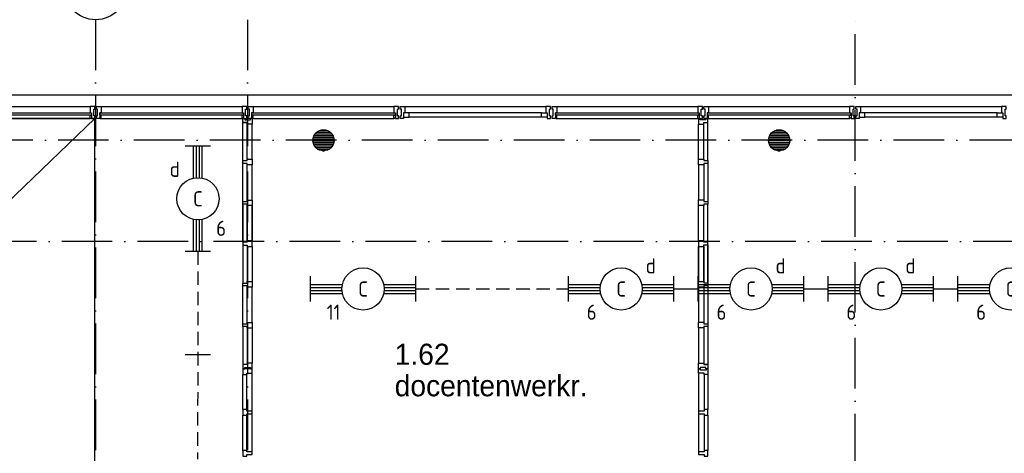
# Model space of a CAD drawing. Header units: millimetres. Extents: x -6587 to 112313, y 244 to 84344.
# Tile 51 of 55: x 65275 to 76943, y 71595 to 76734. Entities that reach past the tile are written whole.
import ezdxf
from ezdxf.enums import TextEntityAlignment as Align

# ---------------------------------------------------------------- set-up
doc = ezdxf.new("R2010")
doc.units = ezdxf.units.MM
doc.header["$LTSCALE"] = 100
doc.linetypes.add('DASHDOT', pattern=[9, 6, -1.5, 0, -1.5])
doc.linetypes.add('HIDDEN', pattern=[9.525, 6.35, -3.175])
doc.layers.get('0').update_dxf_attribs({"linetype": 'CONTINUOUS'})
for name, color, linetype in [('AL$1----_ALGEMEEN', 7, 'CONTINUOUS'), ('AL$7----_STRAMIEN', 1, 'DASHDOT'), ('AL21----_BUITENWAND', 4, 'CONTINUOUS'), ('AL28----_KONSTRUKTIE', 3, 'CONTINUOUS'), ('AL31----_BUITENKOZ', 7, 'CONTINUOUS'), ('AL32----_BINNENKOZ', 7, 'CONTINUOUS'), ('ALN-----_BLOCKNAAM', 2, 'CONTINUOUS'), ('ALXAA---_GEWBETON', 12, 'CONTINUOUS'), ('ALXOU---_GLAS', 7, 'CONTINUOUS'), ('BOUW', 8, 'CONTINUOUS'), ('EB63101-_ATTRIB', 2, 'CONTINUOUS'), ('EL63101-_LICHT-ARM', 3, 'CONTINUOUS'), ('LIJN035', 50, 'CONTINUOUS')]:
    doc.layers.add(name, color=color, linetype=linetype)
doc.styles.add('1_8', font='iso', dxfattribs={"width": 0.7, "height": 1.8})
doc.styles.add('BURO-025', font='BUROFONT.shx', dxfattribs={"height": 250})
doc.styles.add('NORATT', font='isocp.shx')
doc.styles.get("Standard").update_dxf_attribs({"font": 'iso.shx'})

# ---------------------------------------------------------------- blocks, each defined once
blk = doc.blocks.new('EJ3T20')
at = {"color": 0}
for p, q in [((-6.25, -1.5), (-6.25, 1.5)), ((-6.25, -1.5), (-6.25, 1.5)), ((6.25, -1.5), (6.25, 1.5)), ((6.25, -1.5), (6.25, 1.5)), ((-6.25, 0.52), (-2.44, 0.52)), ((-6.25, 0.52), (-2.44, 0.52)), ((-6.25, 0.17), (-2.49, 0.17)), ((-6.25, 0.17), (-2.49, 0.17)), ((2.44, 0.52), (6.25, 0.52)), ((2.44, 0.52), (6.25, 0.52)), ((2.49, 0.17), (6.25, 0.17)), ((2.49, 0.17), (6.25, 0.17)), ((-6.25, -0.17), (-2.49, -0.17)), ((-6.25, -0.17), (-2.49, -0.17)), ((-6.25, -0.52), (-2.44, -0.52)), ((-6.25, -0.52), (-2.44, -0.52)), ((2.44, -0.52), (6.25, -0.52)), ((2.44, -0.52), (6.25, -0.52)), ((2.49, -0.17), (6.25, -0.17)), ((2.49, -0.17), (6.25, -0.17))]:
    blk.add_line(p, q, dxfattribs=at)
blk.add_circle((0, 0), 2.5, dxfattribs=at)
blk.add_circle((0, 0), 2.5, dxfattribs=at)
at = {"style": 'NORATT', "flags": 9}
blk.add_attdef('GELIJK', text='', height=1.8, dxfattribs=at).set_placement((3.5, 5), align=Align.MIDDLE_CENTER)
at = {"color": 6}
for tag, style, flags, p in [('SCHAK', 'NORATT', 8, (3.5, 2.75)), ('SCHAK', '1_8', 8, (3.5, 2.75)), ('A_CODE', 'NORATT', 8, (0, 0)), ('A_CODE', '1_8', 8, (0, 0)), ('GROEP', 'NORATT', 8, (-3.5, -2.75)), ('GROEP', '1_8', 8, (-3.5, -2.75)), ('KAST', 'NORATT', 9, (3.5, -2.75)), ('KAST', '1_8', 9, (3.5, -2.75))]:
    blk.add_attdef(tag, text='', height=1.8, dxfattribs=dict(at, style=style, flags=flags)).set_placement(p, align=Align.MIDDLE)
blk = doc.blocks.new('1011')
at = {"layer": 'AL$7----_STRAMIEN', "color": 7, "linetype": 'Continuous'}
blk.add_circle((-750, 0), 750, dxfattribs=at)
at = {"layer": 'AL$7----_STRAMIEN', "color": 3, "linetype": 'Continuous'}
blk.add_attdef('STR-NAAM', text='', height=600, rotation=360, dxfattribs=at).set_placement((-750, 0), align=Align.MIDDLE)
at = {"layer": 'ALN-----_BLOCKNAAM', "linetype": 'Continuous'}
blk.add_text('1011', height=100, dxfattribs=at).set_placement((0, 0))

msp = doc.modelspace()

# ---------------------------------------------------------------- hatches: boundary and pattern name
at = {"layer": 'ALXAA---_GEWBETON'}
h = msp.add_hatch(dxfattribs=at)
h.set_pattern_fill('GEWPBET', color=8, scale=100, style=0)
h.set_pattern_definition([(0, (-76025.338, 41760.702), (0, 20), [])])
edge = h.paths.add_edge_path()
edge.add_arc((74274.8, 75305), 125, 0, 360)

# ---------------------------------------------------------------- linework, layer by layer
at = {"color": 8, "linetype": 'Continuous'}
for points in [[(67917.8, 72113.5), (67917.8, 72046.5), (67964.8, 72046.5), (67964.8, 72063.5), (68031.8, 72063.5), (68031.8, 72096.5), (67964.8, 72096.5), (67964.8, 72113.5)], [(73431.8, 72046.5), (73431.8, 72113.5), (73384.8, 72113.5), (73384.8, 72096.5), (73317.8, 72096.5), (73317.8, 72063.5), (73384.8, 72063.5), (73384.8, 72046.5)], [(67917.8, 71630), (67917.8, 71563), (67964.8, 71563), (67964.8, 71580), (68031.8, 71580), (68031.8, 71613), (67964.8, 71613), (67964.8, 71630)], [(73431.8, 71563), (73431.8, 71630), (73384.8, 71630), (73384.8, 71613), (73317.8, 71613), (73317.8, 71580), (73384.8, 71580), (73384.8, 71563)]]:
    msp.add_lwpolyline(points, close=True, dxfattribs=at)
at = {"layer": 'AL$1----_ALGEMEEN', "color": 8}
for p, q in [((57174.8, 66905), (66165.8, 75565)), ((66165.8, 75565), (57174.8, 75565)), ((66165.8, 66905), (66165.8, 75565))]:
    msp.add_line(p, q, dxfattribs=at)
at = {"layer": 'AL$7----_STRAMIEN', "color": 1}
for p, q in [((66174.8, 76734.4), (66174.8, 40552.4)), ((67974.8, 76734.4), (67974.8, 7566.2)), ((75174.8, 55260.6), (75174.8, 76734.4)), ((86131.3, 75305), (3582.8, 75305)), ((86174.9, 74105), (3582.8, 74105))]:
    msp.add_line(p, q, dxfattribs=at)
at = {"layer": 'AL21----_BUITENWAND', "color": 8}
msp.add_line((49434.8, 75845), (82914.8, 75845), dxfattribs=at)
at = {"layer": 'AL28----_KONSTRUKTIE', "color": 8}
for centre in [(68874.8, 75305), (74274.8, 75305)]:
    msp.add_circle(centre, 125, dxfattribs=at)
at = {"layer": 'AL31----_BUITENKOZ', "color": 8}
for p, q in [((64439.8, 75704), (66109.8, 75704)), ((66239.8, 75704), (67909.8, 75704)), ((68039.8, 75704), (69709.8, 75704)), ((69839.8, 75704), (71509.8, 75704)), ((71459.8, 75632), (69889.8, 75632)), ((71639.8, 75704), (73309.8, 75704)), ((73439.8, 75704), (75109.8, 75704)), ((64439.8, 75565), (66109.8, 75565)), ((66239.8, 75565), (67909.8, 75565)), ((68039.8, 75565), (69709.8, 75565)), ((71459.8, 75578), (69889.8, 75578)), ((71639.8, 75565), (73309.8, 75565)), ((73439.8, 75565), (75109.8, 75565))]:
    msp.add_line(p, q, dxfattribs=at)
at = {"layer": 'AL31----_BUITENKOZ', "color": 8, "linetype": 'Continuous'}
for p, q in [((66146.9, 75704), (66109.8, 75704)), ((66109.8, 75704), (66109.8, 75697)), ((66109.8, 75697), (66109.8, 75693)), ((66109.8, 75693), (66109.8, 75685)), ((66109.8, 75685), (66109.8, 75632)), ((66109.8, 75632), (66126.8, 75632)), ((66126.8, 75632), (66126.8, 75565)), ((66165.8, 75704), (66146.9, 75704)), ((66151.8, 75595), (66151.8, 75675)), ((66151.8, 75675), (66165.8, 75675)), ((66165.8, 75698), (66165.8, 75704)), ((66165.8, 75684), (66165.8, 75698)), ((66165.8, 75675), (66165.8, 75684)), ((66165.8, 75684), (66165.8, 75684)), ((66183.8, 75698), (66183.8, 75704)), ((66183.8, 75704), (66202.8, 75704)), ((66183.8, 75684.5), (66183.8, 75698)), ((66183.8, 75674.5), (66183.8, 75684.5)), ((66183.8, 75684.5), (66183.8, 75684.5)), ((66197.8, 75674.5), (66183.8, 75674.5)), ((66197.8, 75594.5), (66197.8, 75674.5)), ((66202.8, 75704), (66239.8, 75704)), ((66239.8, 75632), (66222.8, 75632)), ((66222.8, 75632), (66222.8, 75565)), ((66239.8, 75704), (66239.8, 75697)), ((66239.8, 75697), (66239.8, 75693)), ((66239.8, 75693), (66239.8, 75685)), ((66239.8, 75685), (66239.8, 75632)), ((67946.9, 75704), (67909.8, 75704)), ((67909.8, 75704), (67909.8, 75697)), ((67909.8, 75697), (67909.8, 75693)), ((67909.8, 75693), (67909.8, 75685)), ((67909.8, 75685), (67909.8, 75632)), ((67909.8, 75632), (67926.8, 75632)), ((67926.8, 75632), (67926.8, 75565)), ((67965.8, 75704), (67946.9, 75704)), ((67951.8, 75595), (67951.8, 75675)), ((67951.8, 75675), (67965.8, 75675)), ((67965.8, 75698), (67965.8, 75704)), ((67965.8, 75684), (67965.8, 75698)), ((67965.8, 75675), (67965.8, 75684)), ((67965.8, 75684), (67965.8, 75684)), ((67983.8, 75698), (67983.8, 75704)), ((67983.8, 75704), (68002.8, 75704)), ((67983.8, 75684.5), (67983.8, 75698)), ((67983.8, 75674.5), (67983.8, 75684.5)), ((67983.8, 75684.5), (67983.8, 75684.5)), ((67997.8, 75674.5), (67983.8, 75674.5)), ((67997.8, 75594.5), (67997.8, 75674.5)), ((68002.8, 75704), (68039.8, 75704)), ((68039.8, 75632), (68022.8, 75632)), ((68022.8, 75632), (68022.8, 75565)), ((68039.8, 75704), (68039.8, 75697)), ((68039.8, 75697), (68039.8, 75693)), ((68039.8, 75693), (68039.8, 75685)), ((68039.8, 75685), (68039.8, 75632)), ((69746.9, 75704), (69709.8, 75704)), ((69709.8, 75704), (69709.8, 75697)), ((69709.8, 75697), (69709.8, 75693)), ((69709.8, 75693), (69709.8, 75685)), ((69709.8, 75685), (69709.8, 75632)), ((69709.8, 75632), (69726.8, 75632)), ((69726.8, 75632), (69726.8, 75565)), ((69765.8, 75704), (69746.9, 75704)), ((69751.8, 75595), (69751.8, 75675)), ((69751.8, 75675), (69765.8, 75675)), ((69765.8, 75698), (69765.8, 75704)), ((69765.8, 75684), (69765.8, 75698)), ((69765.8, 75675), (69765.8, 75684)), ((69765.8, 75684), (69765.8, 75684)), ((69783.8, 75698), (69783.8, 75704)), ((69783.8, 75704), (69802.8, 75704)), ((69783.8, 75684.5), (69783.8, 75698)), ((69783.8, 75674.5), (69783.8, 75684.5)), ((69783.8, 75684.5), (69783.8, 75684.5)), ((69797.8, 75674.5), (69783.8, 75674.5)), ((69797.8, 75594.5), (69797.8, 75674.5)), ((69802.8, 75704), (69839.8, 75704)), ((69839.8, 75632), (69822.8, 75632)), ((69822.8, 75632), (69822.8, 75565)), ((69822.8, 75632), (69822.8, 75578)), ((69889.8, 75632), (69822.8, 75632)), ((69839.8, 75704), (69839.8, 75697)), ((69839.8, 75697), (69839.8, 75693)), ((69839.8, 75693), (69839.8, 75685)), ((69839.8, 75685), (69839.8, 75632)), ((69889.8, 75578), (69889.8, 75632)), ((71459.8, 75578), (71459.8, 75632)), ((71459.8, 75632), (71526.8, 75632)), ((71546.9, 75704), (71509.8, 75704)), ((71509.8, 75704), (71509.8, 75697)), ((71509.8, 75697), (71509.8, 75693)), ((71509.8, 75693), (71509.8, 75685)), ((71509.8, 75685), (71509.8, 75632)), ((71509.8, 75632), (71526.8, 75632)), ((71526.8, 75632), (71526.8, 75565)), ((71526.8, 75632), (71526.8, 75578)), ((71565.8, 75704), (71546.9, 75704)), ((71551.8, 75595), (71551.8, 75675)), ((71551.8, 75675), (71565.8, 75675)), ((71565.8, 75698), (71565.8, 75704)), ((71565.8, 75684), (71565.8, 75698)), ((71565.8, 75675), (71565.8, 75684)), ((71565.8, 75684), (71565.8, 75684)), ((71583.8, 75698), (71583.8, 75704)), ((71583.8, 75704), (71602.8, 75704)), ((71583.8, 75684.5), (71583.8, 75698)), ((71583.8, 75674.5), (71583.8, 75684.5)), ((71583.8, 75684.5), (71583.8, 75684.5)), ((71597.8, 75674.5), (71583.8, 75674.5)), ((71597.8, 75594.5), (71597.8, 75674.5)), ((71602.8, 75704), (71639.8, 75704)), ((71639.8, 75632), (71622.8, 75632)), ((71622.8, 75632), (71622.8, 75565)), ((71639.8, 75704), (71639.8, 75697)), ((71639.8, 75697), (71639.8, 75693)), ((71639.8, 75693), (71639.8, 75685)), ((71639.8, 75685), (71639.8, 75632)), ((73346.9, 75704), (73309.8, 75704)), ((73309.8, 75704), (73309.8, 75697)), ((73309.8, 75697), (73309.8, 75693)), ((73309.8, 75693), (73309.8, 75685)), ((73309.8, 75685), (73309.8, 75632)), ((73309.8, 75632), (73326.8, 75632)), ((73326.8, 75632), (73326.8, 75565)), ((73365.8, 75704), (73346.9, 75704)), ((73351.8, 75595), (73351.8, 75675)), ((73351.8, 75675), (73365.8, 75675)), ((73365.8, 75698), (73365.8, 75704)), ((73365.8, 75684), (73365.8, 75698)), ((73365.8, 75675), (73365.8, 75684)), ((73365.8, 75684), (73365.8, 75684)), ((73383.8, 75698), (73383.8, 75704)), ((73383.8, 75704), (73402.8, 75704)), ((73383.8, 75684.5), (73383.8, 75698)), ((73383.8, 75674.5), (73383.8, 75684.5)), ((73383.8, 75684.5), (73383.8, 75684.5)), ((73397.8, 75674.5), (73383.8, 75674.5)), ((73397.8, 75594.5), (73397.8, 75674.5)), ((73402.8, 75704), (73439.8, 75704)), ((73439.8, 75632), (73422.8, 75632)), ((73422.8, 75632), (73422.8, 75565)), ((73439.8, 75704), (73439.8, 75697)), ((73439.8, 75697), (73439.8, 75693)), ((73439.8, 75693), (73439.8, 75685)), ((73439.8, 75685), (73439.8, 75632)), ((66109.8, 75565), (66109.8, 75602)), ((66109.8, 75602), (66126.8, 75602)), ((66121.8, 75565), (66109.8, 75565)), ((66126.8, 75570), (66121.8, 75570)), ((66121.8, 75570), (66121.8, 75565)), ((66126.8, 75602), (66126.8, 75570)), ((66126.8, 75565), (66165.8, 75565)), ((66165.8, 75595), (66151.8, 75595)), ((66165.8, 75585), (66165.8, 75595)), ((66165.8, 75571), (66165.8, 75585)), ((66165.8, 75585), (66165.8, 75585)), ((66165.8, 75565), (66165.8, 75571)), ((66183.8, 75585), (66183.8, 75594.5)), ((66183.8, 75594.5), (66197.8, 75594.5)), ((66183.8, 75571), (66183.8, 75585)), ((66183.8, 75585), (66183.8, 75585)), ((66183.8, 75565), (66183.8, 75571)), ((66222.8, 75565), (66183.8, 75565)), ((66222.8, 75602), (66222.8, 75570)), ((66239.8, 75602), (66222.8, 75602)), ((66222.8, 75570), (66227.8, 75570)), ((66227.8, 75570), (66227.8, 75565)), ((66227.8, 75565), (66239.8, 75565)), ((66239.8, 75565), (66239.8, 75602)), ((67909.8, 75565), (67909.8, 75602)), ((67909.8, 75602), (67926.8, 75602)), ((67921.8, 75565), (67909.8, 75565)), ((67926.8, 75570), (67921.8, 75570)), ((67921.8, 75570), (67921.8, 75565)), ((67926.8, 75602), (67926.8, 75570)), ((67926.8, 75565), (67965.8, 75565)), ((67965.8, 75595), (67951.8, 75595)), ((67965.8, 75585), (67965.8, 75595)), ((67965.8, 75571), (67965.8, 75585)), ((67965.8, 75585), (67965.8, 75585)), ((67965.8, 75565), (67965.8, 75571)), ((67983.8, 75585), (67983.8, 75594.5)), ((67983.8, 75594.5), (67997.8, 75594.5)), ((67983.8, 75571), (67983.8, 75585)), ((67983.8, 75585), (67983.8, 75585)), ((67983.8, 75565), (67983.8, 75571)), ((68022.8, 75565), (67983.8, 75565)), ((68022.8, 75602), (68022.8, 75570)), ((68039.8, 75602), (68022.8, 75602)), ((68022.8, 75570), (68027.8, 75570)), ((68027.8, 75570), (68027.8, 75565)), ((68027.8, 75565), (68039.8, 75565)), ((68039.8, 75565), (68039.8, 75602)), ((69709.8, 75565), (69709.8, 75602)), ((69709.8, 75602), (69726.8, 75602)), ((69721.8, 75565), (69709.8, 75565)), ((69726.8, 75570), (69721.8, 75570)), ((69721.8, 75570), (69721.8, 75565)), ((69726.8, 75602), (69726.8, 75570)), ((69726.8, 75565), (69765.8, 75565)), ((69765.8, 75595), (69751.8, 75595)), ((69765.8, 75585), (69765.8, 75595)), ((69765.8, 75571), (69765.8, 75585)), ((69765.8, 75585), (69765.8, 75585)), ((69765.8, 75565), (69765.8, 75571)), ((69783.8, 75585), (69783.8, 75594.5)), ((69783.8, 75594.5), (69797.8, 75594.5)), ((69783.8, 75571), (69783.8, 75585)), ((69783.8, 75585), (69783.8, 75585)), ((69783.8, 75565), (69783.8, 75571)), ((69822.8, 75565), (69783.8, 75565)), ((69822.8, 75578), (69889.8, 75578)), ((71526.8, 75578), (71459.8, 75578)), ((71526.8, 75565), (71565.8, 75565)), ((71565.8, 75595), (71551.8, 75595)), ((71565.8, 75585), (71565.8, 75595)), ((71565.8, 75571), (71565.8, 75585)), ((71565.8, 75585), (71565.8, 75585)), ((71565.8, 75565), (71565.8, 75571)), ((71583.8, 75585), (71583.8, 75594.5)), ((71583.8, 75594.5), (71597.8, 75594.5)), ((71583.8, 75571), (71583.8, 75585)), ((71583.8, 75585), (71583.8, 75585)), ((71583.8, 75565), (71583.8, 75571)), ((71622.8, 75565), (71583.8, 75565)), ((71622.8, 75602), (71622.8, 75570)), ((71639.8, 75602), (71622.8, 75602)), ((71622.8, 75570), (71627.8, 75570)), ((71627.8, 75570), (71627.8, 75565)), ((71627.8, 75565), (71639.8, 75565)), ((71639.8, 75565), (71639.8, 75602)), ((73309.8, 75565), (73309.8, 75602)), ((73309.8, 75602), (73326.8, 75602)), ((73321.8, 75565), (73309.8, 75565)), ((73326.8, 75570), (73321.8, 75570)), ((73321.8, 75570), (73321.8, 75565)), ((73326.8, 75602), (73326.8, 75570)), ((73326.8, 75565), (73365.8, 75565)), ((73365.8, 75595), (73351.8, 75595)), ((73365.8, 75585), (73365.8, 75595)), ((73365.8, 75571), (73365.8, 75585)), ((73365.8, 75585), (73365.8, 75585)), ((73365.8, 75565), (73365.8, 75571)), ((73383.8, 75585), (73383.8, 75594.5)), ((73383.8, 75594.5), (73397.8, 75594.5)), ((73383.8, 75571), (73383.8, 75585)), ((73383.8, 75585), (73383.8, 75585)), ((73383.8, 75565), (73383.8, 75571)), ((73422.8, 75565), (73383.8, 75565)), ((73422.8, 75602), (73422.8, 75570)), ((73439.8, 75602), (73422.8, 75602)), ((73422.8, 75570), (73427.8, 75570)), ((73427.8, 75570), (73427.8, 75565)), ((73427.8, 75565), (73439.8, 75565)), ((73439.8, 75565), (73439.8, 75602))]:
    msp.add_line(p, q, dxfattribs=at)
for points in [[(75126.8, 75565), (75165.8, 75565), (75165.8, 75571), (75165.8, 75585), (75165.8, 75585), (75165.8, 75595), (75151.8, 75595), (75151.8, 75675), (75165.8, 75675), (75165.8, 75684), (75165.8, 75684), (75165.8, 75698), (75165.8, 75704), (75146.9, 75704), (75109.8, 75704), (75109.8, 75697), (75109.8, 75693), (75109.8, 75685), (75109.8, 75632), (75126.8, 75632)], [(75222.8, 75565), (75183.8, 75565), (75183.8, 75571), (75183.8, 75585), (75183.8, 75585), (75183.8, 75594.5), (75197.8, 75594.5), (75197.8, 75674.5), (75183.8, 75674.5), (75183.8, 75684.5), (75183.8, 75684.5), (75183.8, 75698), (75183.8, 75704), (75202.8, 75704), (75239.8, 75704), (75239.8, 75697), (75239.8, 75693), (75239.8, 75685), (75239.8, 75632), (75222.8, 75632)], [(75222.8, 75632), (75222.8, 75578), (75289.8, 75578), (75289.8, 75632)], [(76926.8, 75632), (76926.8, 75578), (76859.8, 75578), (76859.8, 75632)], [(76926.8, 75565), (76965.8, 75565), (76965.8, 75571), (76965.8, 75585), (76965.8, 75585), (76965.8, 75595), (76951.8, 75595), (76951.8, 75675), (76965.8, 75675), (76965.8, 75684), (76965.8, 75684), (76965.8, 75698), (76965.8, 75704), (76946.9, 75704), (76909.8, 75704), (76909.8, 75697), (76909.8, 75693), (76909.8, 75685), (76909.8, 75632), (76926.8, 75632)], [(75126.8, 75602), (75126.8, 75570), (75121.8, 75570), (75121.8, 75565), (75109.8, 75565), (75109.8, 75602)]]:
    msp.add_lwpolyline(points, close=True, dxfattribs=at)
at = {"layer": 'AL31----_BUITENKOZ', "color": 8}
for points in [[(75239.8, 75704), (76909.8, 75704)], [(76859.8, 75632), (75289.8, 75632)], [(76859.8, 75578), (75289.8, 75578)]]:
    msp.add_lwpolyline(points, dxfattribs=at)
at = {"layer": 'AL32----_BINNENKOZ', "color": 8}
for p, q in [((67917.8, 75565), (67942.8, 75565)), ((67917.8, 75515), (67917.8, 75565)), ((67917.8, 75515), (67968.8, 75515)), ((67968.8, 75515), (67917.8, 75515)), ((67917.8, 75064.5), (67917.8, 75515)), ((67942.8, 75565), (67942.8, 75549)), ((67942.8, 75549), (68009.8, 75549)), ((67968.8, 75498), (67968.8, 75515)), ((68031.8, 75498), (67968.8, 75498)), ((67968.8, 75081.5), (67968.8, 75498)), ((68009.8, 75549), (68009.8, 75565)), ((68009.8, 75565), (68031.8, 75565)), ((68031.8, 75565), (68031.8, 75498)), ((68031.8, 75081.5), (68031.8, 75498)), ((73339.8, 75565), (73317.8, 75565)), ((73317.8, 75565), (73317.8, 75498)), ((73317.8, 75498), (73380.8, 75498)), ((73317.8, 75082), (73317.8, 75498)), ((73317.8, 75082), (73317.8, 75498)), ((73339.8, 75549), (73339.8, 75565)), ((73406.8, 75549), (73339.8, 75549)), ((73380.8, 75498), (73380.8, 75515)), ((73380.8, 75515), (73431.8, 75515)), ((73380.8, 75082), (73380.8, 75498)), ((73431.8, 75565), (73406.8, 75565)), ((73406.8, 75565), (73406.8, 75549)), ((73431.8, 75515), (73431.8, 75565)), ((73431.8, 75065), (73431.8, 75515)), ((67917.8, 75064), (67968.8, 75064)), ((67917.8, 75031), (67917.8, 75064)), ((67917.8, 74580.5), (67917.8, 75031)), ((67968.8, 75031), (67917.8, 75031)), ((67968.8, 75064), (67968.8, 75081)), ((67968.8, 75081), (68031.8, 75081)), ((67968.8, 75014), (67968.8, 75031)), ((68031.8, 75081), (68031.8, 75014)), ((73317.8, 75015), (73317.8, 75082)), ((73317.8, 75082), (73380.8, 75082)), ((73380.8, 75082), (73380.8, 75065)), ((73380.8, 75065), (73431.8, 75065)), ((73431.8, 75032), (73380.8, 75032)), ((73380.8, 75032), (73380.8, 75015)), ((73431.8, 75065), (73431.8, 75032)), ((73431.8, 75032), (73431.8, 74581.5)), ((67968.8, 74597.5), (67968.8, 75014)), ((68031.8, 75014), (67968.8, 75014)), ((68031.8, 74597.5), (68031.8, 75014)), ((68031.8, 74597.5), (68031.8, 75014)), ((73317.8, 75015), (73317.8, 74598.5)), ((73317.8, 75015), (73317.8, 74598.5)), ((73380.8, 75015), (73317.8, 75015)), ((73380.8, 75015), (73380.8, 74598.5)), ((67917.8, 74580.5), (67968.8, 74580.5)), ((67917.8, 74547.5), (67917.8, 74580.5)), ((67968.8, 74580.5), (67968.8, 74597.5)), ((67968.8, 74597.5), (68031.8, 74597.5)), ((68031.8, 74597.5), (68031.8, 74530.5)), ((73317.8, 74531.5), (73317.8, 74598.5)), ((73317.8, 74598.5), (73380.8, 74598.5)), ((73380.8, 74598.5), (73380.8, 74581.5)), ((73380.8, 74581.5), (73431.8, 74581.5)), ((73431.8, 74581.5), (73431.8, 74548.5)), ((67917.8, 74547.5), (67917.8, 74097)), ((67968.8, 74547.5), (67917.8, 74547.5)), ((67917.8, 74097), (67917.8, 74547.5)), ((67968.8, 74530.5), (67968.8, 74547.5)), ((67968.8, 74530.5), (67968.8, 74114)), ((68031.8, 74530.5), (67968.8, 74530.5)), ((67968.8, 74114), (67968.8, 74530.5)), ((68031.8, 74530.5), (68031.8, 74114)), ((68031.8, 74114), (68031.8, 74530.5)), ((68031.8, 74530.5), (68031.8, 74114)), ((68031.8, 74114), (68031.8, 74530.5)), ((73317.8, 74115), (73317.8, 74531.5)), ((73380.8, 74531.5), (73317.8, 74531.5)), ((73317.8, 74115), (73317.8, 74531.5)), ((73431.8, 74548.5), (73380.8, 74548.5)), ((73380.8, 74548.5), (73380.8, 74531.5)), ((73380.8, 74115), (73380.8, 74531.5)), ((73431.8, 74098), (73431.8, 74548.5)), ((67968.8, 74097), (67917.8, 74097)), ((67917.8, 74097), (67917.8, 74064)), ((68031.8, 74114), (67968.8, 74114)), ((67968.8, 74114), (67968.8, 74097)), ((68031.8, 74047), (68031.8, 74114)), ((73380.8, 74115), (73317.8, 74115)), ((73317.8, 74115), (73317.8, 74048)), ((73380.8, 74098), (73380.8, 74115)), ((73431.8, 74098), (73380.8, 74098)), ((73431.8, 74065), (73431.8, 74098)), ((67917.8, 74064), (67917.8, 73613.5)), ((67917.8, 74064), (67968.8, 74064)), ((67968.8, 74064), (67968.8, 74047)), ((67968.8, 74047), (67968.8, 73630.5)), ((67968.8, 74047), (68031.8, 74047)), ((68031.8, 74047), (68031.8, 73630.5)), ((68031.8, 74047), (68031.8, 73630.5)), ((73317.8, 73631.5), (73317.8, 74048)), ((73317.8, 74048), (73380.8, 74048)), ((73317.8, 74048), (73317.8, 73631.5)), ((73317.8, 73631.5), (73317.8, 74048)), ((73317.8, 74048), (73317.8, 73631.5)), ((73380.8, 74048), (73380.8, 74065)), ((73380.8, 74065), (73431.8, 74065)), ((73380.8, 73631.5), (73380.8, 74048)), ((73380.8, 74048), (73380.8, 73631.5)), ((73431.8, 73614.5), (73431.8, 74065)), ((73431.8, 74065), (73431.8, 73614.5)), ((67968.8, 73613.5), (67968.8, 73630.5)), ((67968.8, 73630.5), (68031.8, 73630.5)), ((68031.8, 73630.5), (68031.8, 73563.5)), ((73317.8, 73564.5), (73317.8, 73631.5)), ((73317.8, 73631.5), (73380.8, 73631.5)), ((73380.8, 73631.5), (73380.8, 73614.5)), ((67917.8, 73613.5), (67968.8, 73613.5)), ((67917.8, 73580.5), (67917.8, 73613.5)), ((67917.8, 73130), (67917.8, 73580.5)), ((67968.8, 73580.5), (67917.8, 73580.5)), ((67968.8, 73563.5), (67968.8, 73580.5)), ((67968.8, 73147), (67968.8, 73563.5)), ((68031.8, 73563.5), (67968.8, 73563.5)), ((68031.8, 73147), (68031.8, 73563.5)), ((68031.8, 73147), (68031.8, 73563.5)), ((73317.8, 73564.5), (73317.8, 73148)), ((73380.8, 73564.5), (73317.8, 73564.5)), ((73317.8, 73564.5), (73317.8, 73148)), ((73380.8, 73614.5), (73431.8, 73614.5)), ((73431.8, 73581.5), (73380.8, 73581.5)), ((73380.8, 73581.5), (73380.8, 73564.5)), ((73380.8, 73564.5), (73380.8, 73148)), ((73431.8, 73614.5), (73431.8, 73581.5)), ((73431.8, 73581.5), (73431.8, 73131)), ((67917.8, 73130), (67968.8, 73130)), ((67917.8, 73097), (67917.8, 73130)), ((67917.8, 73097), (67917.8, 72647)), ((67968.8, 73097), (67917.8, 73097)), ((67968.8, 73130), (67968.8, 73147)), ((67968.8, 73147), (68031.8, 73147)), ((67968.8, 73080), (67968.8, 73097)), ((67968.8, 73080), (67968.8, 72664)), ((68031.8, 73080), (67968.8, 73080)), ((68031.8, 73147), (68031.8, 73080)), ((68031.8, 73080), (68031.8, 72664)), ((68031.8, 73080), (68031.8, 72664)), ((73317.8, 73081), (73317.8, 73148)), ((73317.8, 73148), (73380.8, 73148)), ((73380.8, 73081), (73317.8, 73081)), ((73317.8, 73080.5), (73317.8, 72664)), ((73380.8, 73148), (73380.8, 73131)), ((73380.8, 73131), (73431.8, 73131)), ((73431.8, 73098), (73380.8, 73098)), ((73380.8, 73098), (73380.8, 73081)), ((73380.8, 73080.5), (73380.8, 72664)), ((73431.8, 73131), (73431.8, 73098)), ((73431.8, 73097.5), (73431.8, 72647)), ((67968.8, 72647), (67917.8, 72647)), ((67917.8, 72647), (67917.8, 72597)), ((67917.8, 72597), (67942.8, 72597)), ((68031.8, 72597), (67917.8, 72597)), ((67917.8, 72597), (67917.8, 72530)), ((67942.8, 72597), (67942.8, 72613)), ((67942.8, 72613), (68009.8, 72613)), ((68031.8, 72664), (67968.8, 72664)), ((67968.8, 72664), (67968.8, 72647)), ((68009.8, 72613), (68009.8, 72597)), ((68009.8, 72597), (68031.8, 72597)), ((68031.8, 72597), (68031.8, 72664)), ((68031.8, 72547), (68031.8, 72597)), ((73317.8, 72597), (73317.8, 72664)), ((73317.8, 72664), (73380.8, 72664)), ((73339.8, 72597), (73317.8, 72597)), ((73317.8, 72597), (73341.8, 72597)), ((73317.8, 72547), (73317.8, 72597)), ((73406.8, 72613), (73339.8, 72613)), ((73339.8, 72613), (73339.8, 72597)), ((73341.8, 72580), (73341.8, 72597)), ((73408.8, 72580), (73341.8, 72580)), ((73380.8, 72664), (73380.8, 72647)), ((73431.8, 72647), (73380.8, 72647)), ((73380.8, 72647), (73431.8, 72647)), ((73406.8, 72597), (73406.8, 72613)), ((73431.8, 72597), (73406.8, 72597)), ((73431.8, 72597), (73408.8, 72597)), ((73408.8, 72597), (73408.8, 72580)), ((73408.8, 72597), (73431.8, 72597)), ((73431.8, 72647), (73431.8, 72597)), ((73431.8, 72597), (73431.8, 72530)), ((67917.8, 72530), (67964.8, 72530)), ((67917.8, 72113.5), (67917.8, 72530)), ((67964.8, 72530), (67964.8, 72547)), ((67964.8, 72547), (68031.8, 72547)), ((67964.8, 72113.5), (67964.8, 72530)), ((68031.8, 72096.5), (68031.8, 72547)), ((73384.8, 72547), (73317.8, 72547)), ((73317.8, 72547), (73317.8, 72096.5)), ((73384.8, 72530), (73384.8, 72547)), ((73431.8, 72530), (73384.8, 72530)), ((73384.8, 72530), (73384.8, 72113.5)), ((73431.8, 72530), (73431.8, 72113.5)), ((67917.8, 71630), (67917.8, 72046.5)), ((67964.8, 71630), (67964.8, 72046.5)), ((68031.8, 71613), (68031.8, 72063.5)), ((73317.8, 72063.5), (73317.8, 71613)), ((73384.8, 72046.5), (73384.8, 71630)), ((73431.8, 72046.5), (73431.8, 71630))]:
    msp.add_line(p, q, dxfattribs=at)
at = {"layer": 'ALXAA---_GEWBETON', "color": 8}
for p, q in [((68775.4, 75380.7), (68974.3, 75380.7)), ((68794.4, 75400.7), (68955.2, 75400.7)), ((68827.6, 75420.7), (68922.1, 75420.7)), ((68749.9, 75300.7), (68999.8, 75300.7)), ((68750.8, 75320.7), (68998.8, 75320.7)), ((68752.2, 75280.7), (68997.5, 75280.7)), ((68755, 75340.7), (68994.6, 75340.7)), ((68762.9, 75360.7), (68986.7, 75360.7)), ((68757.9, 75260.7), (68991.7, 75260.7)), ((68767.6, 75240.7), (68982, 75240.7)), ((68782.5, 75220.7), (68967.1, 75220.7)), ((68805.9, 75200.7), (68943.8, 75200.7)), ((68861.5, 75180.7), (68888.2, 75180.7)), ((74261.5, 75180.7), (74288.2, 75180.7))]:
    msp.add_line(p, q, dxfattribs=at)
at = {"layer": 'ALXOU---_GLAS', "color": 8}
for p, q in [((64424.8, 75630), (66124.8, 75630)), ((66124.8, 75630), (66124.8, 75604)), ((66224.8, 75604), (66224.8, 75630)), ((66224.8, 75630), (67924.8, 75630)), ((67924.8, 75630), (67924.8, 75604)), ((68024.8, 75604), (68024.8, 75630)), ((68024.8, 75630), (69724.8, 75630)), ((69724.8, 75630), (69724.8, 75604)), ((71624.8, 75604), (71624.8, 75630)), ((71624.8, 75630), (73324.8, 75630)), ((73324.8, 75630), (73324.8, 75604)), ((73424.8, 75604), (73424.8, 75630)), ((73424.8, 75630), (75124.8, 75630)), ((75124.8, 75630), (75124.8, 75604)), ((66124.8, 75604), (64424.8, 75604)), ((67924.8, 75604), (66224.8, 75604)), ((69724.8, 75604), (68024.8, 75604)), ((73324.8, 75604), (71624.8, 75604)), ((75124.8, 75604), (73424.8, 75604))]:
    msp.add_line(p, q, dxfattribs=at)
at = {"layer": 'LIJN035', "linetype": 'HIDDEN', "ltscale": 0.25}
for p, q in [((67386.9, 73987.2), (67382.9, 71527.1)), ((69969.4, 73543), (71778.3, 73543))]:
    msp.add_line(p, q, dxfattribs=at)
at = {"layer": 'LIJN035'}
for p, q in [((73028.3, 73543), (73316.8, 73543)), ((74566.8, 73543), (74855.2, 73543)), ((76105.2, 73543), (76393.6, 73543)), ((67534.9, 72764.1), (67234.9, 72764.1))]:
    msp.add_line(p, q, dxfattribs=at)

# ---------------------------------------------------------------- block references
at = {"layer": 'AL$7----_STRAMIEN', "xscale": 0.5, "yscale": 0.5, "zscale": 0.5, "rotation": 90}
msp.add_blockref('1011', (66174.8, 77484.4), dxfattribs=at).add_auto_attribs({'STR-NAAM': '23.'})
at = {"layer": 'EL63101-_LICHT-ARM'}
ref = msp.add_blockref('EJ3T20', (67386.9, 74612.2, 3500), dxfattribs=dict(at, xscale=100, yscale=100, zscale=100, rotation=90))
ref.add_attrib('A_CODE', 'C', dxfattribs={"layer": 'EB63101-_ATTRIB', "color": 1, "height": 180, "style": '1_8', "flags": 8}).set_placement((67386.9, 74612.2, 3500), align=Align.MIDDLE)
ref.add_attrib('GROEP', '6', dxfattribs={"layer": 'EB63101-_ATTRIB', "color": 1, "height": 180, "style": '1_8', "flags": 8}).set_placement((67661.9, 74262.2, 3500), align=Align.MIDDLE)
ref.add_attrib('SCHAK', 'd', dxfattribs={"layer": 'EB63101-_ATTRIB', "color": 1, "height": 180, "style": '1_8', "flags": 8}).set_placement((67111.9, 74962.2, 3500), align=Align.MIDDLE)
ref = msp.add_blockref('EJ3T20', (72403.3, 73543), dxfattribs=dict(at, xscale=100, yscale=100, zscale=100))
ref.add_attrib('A_CODE', 'C', dxfattribs={"layer": 'EB63101-_ATTRIB', "color": 1, "height": 180, "style": 'NORATT', "flags": 8}).set_placement((72403.3, 73543), align=Align.MIDDLE)
ref.add_attrib('GROEP', '6', dxfattribs={"layer": 'EB63101-_ATTRIB', "color": 1, "height": 180, "style": 'NORATT', "flags": 8}).set_placement((72053.3, 73268), align=Align.MIDDLE)
ref.add_attrib('SCHAK', 'd', dxfattribs={"layer": 'EB63101-_ATTRIB', "color": 1, "height": 180, "style": 'NORATT', "flags": 8}).set_placement((72753.3, 73818), align=Align.MIDDLE)
ref = msp.add_blockref('EJ3T20', (73941.8, 73543), dxfattribs=dict(at, xscale=100, yscale=100, zscale=100))
ref.add_attrib('A_CODE', 'C', dxfattribs={"layer": 'EB63101-_ATTRIB', "color": 1, "height": 180, "style": 'NORATT', "flags": 8}).set_placement((73941.8, 73543), align=Align.MIDDLE)
ref.add_attrib('GROEP', '6', dxfattribs={"layer": 'EB63101-_ATTRIB', "color": 1, "height": 180, "style": 'NORATT', "flags": 8}).set_placement((73591.8, 73268), align=Align.MIDDLE)
ref.add_attrib('SCHAK', 'd', dxfattribs={"layer": 'EB63101-_ATTRIB', "color": 1, "height": 180, "style": 'NORATT', "flags": 8}).set_placement((74291.8, 73818), align=Align.MIDDLE)
ref = msp.add_blockref('EJ3T20', (75480.2, 73543), dxfattribs=dict(at, xscale=100, yscale=100, zscale=100))
ref.add_attrib('A_CODE', 'C', dxfattribs={"layer": 'EB63101-_ATTRIB', "color": 1, "height": 180, "style": 'NORATT', "flags": 8}).set_placement((75480.2, 73543), align=Align.MIDDLE)
ref.add_attrib('GROEP', '6', dxfattribs={"layer": 'EB63101-_ATTRIB', "color": 1, "height": 180, "style": 'NORATT', "flags": 8}).set_placement((75130.2, 73268), align=Align.MIDDLE)
ref.add_attrib('SCHAK', 'd', dxfattribs={"layer": 'EB63101-_ATTRIB', "color": 1, "height": 180, "style": 'NORATT', "flags": 8}).set_placement((75830.2, 73818), align=Align.MIDDLE)
ref = msp.add_blockref('EJ3T20', (77018.6, 73543), dxfattribs=dict(at, xscale=100, yscale=100, zscale=100))
ref.add_attrib('A_CODE', 'C', dxfattribs={"layer": 'EB63101-_ATTRIB', "color": 1, "height": 180, "style": 'NORATT', "flags": 8}).set_placement((77018.6, 73543), align=Align.MIDDLE)
ref.add_attrib('GROEP', '6', dxfattribs={"layer": 'EB63101-_ATTRIB', "color": 1, "height": 180, "style": 'NORATT', "flags": 8}).set_placement((76668.6, 73268), align=Align.MIDDLE)
ref.add_attrib('SCHAK', 'd', dxfattribs={"layer": 'EB63101-_ATTRIB', "color": 1, "height": 180, "style": 'NORATT', "flags": 8}).set_placement((77368.6, 73818), align=Align.MIDDLE)
ref = msp.add_blockref('EJ3T20', (69344.4, 73543), dxfattribs=dict(at, xscale=100, yscale=100, zscale=100))
ref.add_attrib('A_CODE', 'C', dxfattribs={"layer": 'EB63101-_ATTRIB', "color": 1, "height": 180, "style": 'NORATT', "flags": 8}).set_placement((69344.4, 73543), align=Align.MIDDLE)
ref.add_attrib('GROEP', '11', dxfattribs={"layer": 'EB63101-_ATTRIB', "color": 1, "height": 180, "style": 'NORATT', "flags": 8}).set_placement((68994.4, 73268), align=Align.MIDDLE)

# ---------------------------------------------------------------- texts
at = {"layer": 'BOUW', "style": 'BURO-025'}
for s, p in [('1.62', (69718.9, 72644.2)), ('docentenwerkr.', (69718.9, 72271.2))]:
    msp.add_text(s, height=250, dxfattribs=at).set_placement(p)

doc.saveas('drawing.dxf')
